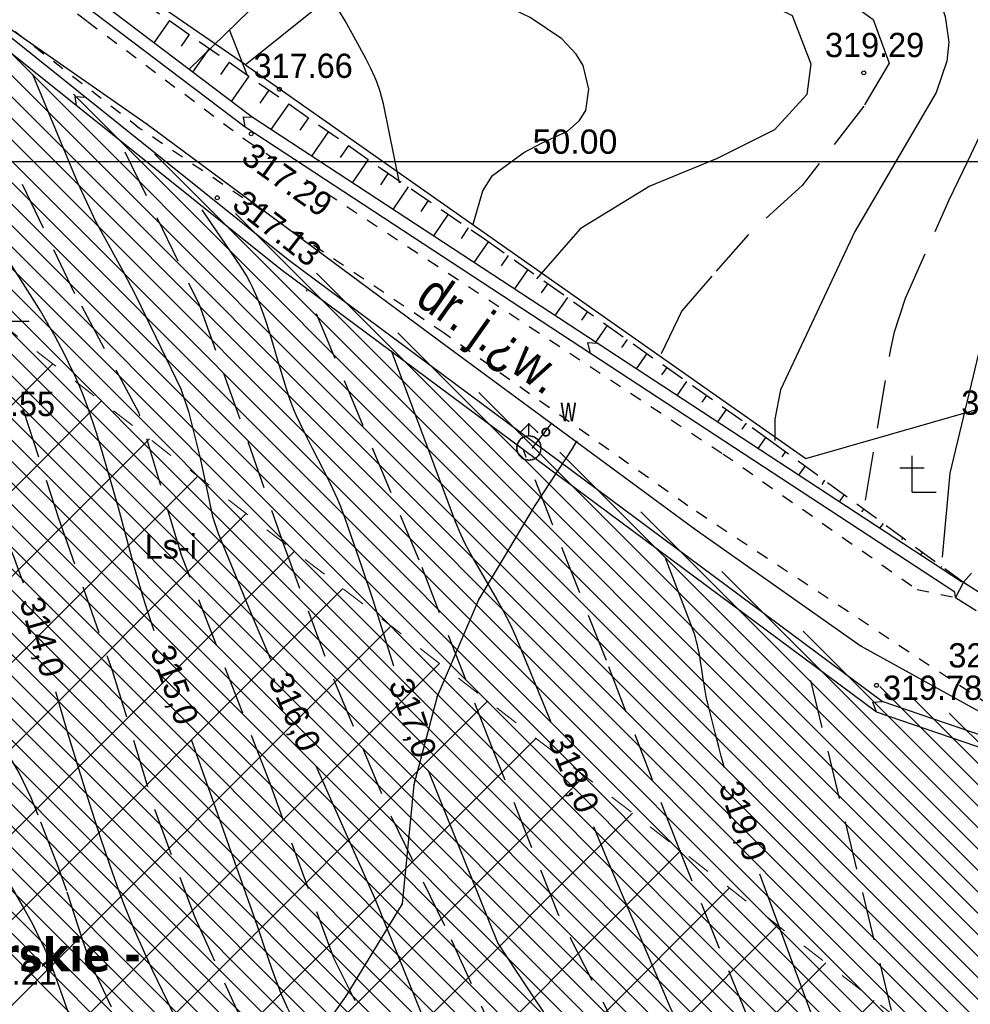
# Model space of a CAD drawing. Extents: x 4615668 to 9249187, y 5334101 to 10688993.
# Tile 30 of 120: x 4667536 to 4667576, y 5336841 to 5336882. Entities that reach past the tile are written whole.
import ezdxf
from ezdxf.enums import TextEntityAlignment as Align

# ---------------------------------------------------------------- set-up
doc = ezdxf.new("R2010")
doc.units = 0
doc.header["$MEASUREMENT"] = 0
for name, pattern in [('BUIB05', [1, 0.5, -0.5]), ('DROGA', [1, 0.5, -0.5]), ('PRZEPUST', [1.5, 1, -0.5]), ('SKARPA1', [1.5, 1, -0.5]), ('WARSTWICA', [3, 2, -1])]:
    doc.linetypes.add(name, pattern=pattern)
for name, color, linetype in [('10', 7, 'Continuous'), ('17', 7, 'Continuous'), ('18', 7, 'Continuous'), ('19', 7, 'Continuous'), ('25', 7, 'Continuous'), ('45', 7, 'Continuous'), ('48', 7, 'Continuous'), ('50', 7, 'Continuous'), ('51', 7, 'Continuous'), ('52', 7, 'Continuous'), ('60', 7, 'Continuous'), ('tpsa_stolarka', 4, 'Continuous')]:
    doc.layers.add(name, color=color, linetype=linetype)
doc.layers.add('hatch', color=253, linetype='Continuous', lineweight=0)
doc.layers.add('sciany - mur', color=1, linetype='Continuous', lineweight=30)
doc.styles.add('STYLE2', font='arial.ttf')
doc.styles.add('tomek14', font='ISOCP.shx', dxfattribs={"height": 14})
doc.styles.add('txt', font='TXT', dxfattribs={"height": 0.2})
doc.dimstyles.new('1-500', dxfattribs={"dimtxt": 1, "dimasz": 0.5, "dimexe": 0.18, "dimexo": 0.0625, "dimgap": 0.3, "dimtad": 1, "dimzin": 0, "dimdsep": 46, "dimtxsty": 'STYLE2', "dimblk": 'DOT', "dimcen": 0.09, "dimadec": 0, "dimazin": 0, "dimtfac": 1, "dimtmove": 0, "dimatfit": 0, "dimldrblk": 'DOT', "dimfxl": 0, "dimtolj": 1, "dimtzin": 0, "dimarcsym": 0})

# ---------------------------------------------------------------- blocks, each defined once
blk = doc.blocks.new('*M2220')
at = {"layer": '60', "color": 7, "linetype": 'Continuous'}
blk.add_line((297.5, 50), (302.5, 50), dxfattribs=at)
blk = doc.blocks.new('K')
at = {"layer": '48', "color": 7, "linetype": 'Continuous'}
for p, q in [((0, 0), (0, 1.5)), ((-0.5, 1), (0, 1)), ((0, 1), (0.5, 1)), ((0, 0), (1, 0))]:
    blk.add_line(p, q, dxfattribs=at)
blk = doc.blocks.new('WYS')
at = {"layer": '52', "color": 67, "linetype": 'Continuous'}
blk.add_circle((0, 0), 0.08, dxfattribs=at)
blk = doc.blocks.new('*M2272')
at = {"layer": '25', "color": 165, "linetype": 'Continuous'}
blk.add_lwpolyline([(-36.335, -113.189), (-35.875, -112.599), (-35.549, -112.182)], dxfattribs=at)
blk.add_lwpolyline([(-36.335, -113.189), (-35.875, -112.599), (-35.549, -112.182)], dxfattribs=at)
for p in [(-35.549, -112.182), (-35.875, -112.599), (-36.335, -113.189)]:
    blk.add_point(p, dxfattribs=at)
blk = doc.blocks.new('*M2273')
at = {"layer": '25', "color": 165, "linetype": 'Continuous'}
blk.add_line((-34.662, -113.159), (-34.51, -112.931), dxfattribs=at)
blk.add_line((-34.662, -113.159), (-34.51, -112.931), dxfattribs=at)
for p in [(-34.662, -113.159), (-34.51, -112.931)]:
    blk.add_point(p, dxfattribs=at)
blk = doc.blocks.new('*M2275')
at = {"layer": '25', "color": 165, "linetype": 'Continuous'}
blk.add_lwpolyline([(1.5, 0), (1.48, 0.23), (1.43, 0.46), (1.34, 0.68), (1.21, 0.88), (1.06, 1.06), (0.88, 1.21), (0.68, 1.34), (0.46, 1.43), (0.23, 1.48), (0, 1.5), (-0.24, 1.48), (-0.47, 1.43), (-0.68, 1.34), (-0.88, 1.21), (-1.06, 1.06), (-1.22, 0.88), (-1.34, 0.68), (-1.43, 0.46), (-1.48, 0.23), (-1.5, 0), (-1.48, -0.24), (-1.42, -0.47), (-1.33, -0.69), (-1.21, -0.89), (-1.06, -1.06), (-0.88, -1.22), (-0.68, -1.34), (-0.46, -1.43), (-0.23, -1.48), (0.01, -1.5), (0.24, -1.48), (0.47, -1.42), (0.69, -1.33), (0.89, -1.21), (1.07, -1.05), (1.22, -0.87), (1.34, -0.67), (1.43, -0.45), (1.48, -0.23), (1.5, 0)], dxfattribs=at)
blk.add_lwpolyline([(1.5, 0), (1.48, 0.23), (1.43, 0.46), (1.34, 0.68), (1.21, 0.88), (1.06, 1.06), (0.88, 1.21), (0.68, 1.34), (0.46, 1.43), (0.23, 1.48), (0, 1.5), (-0.24, 1.48), (-0.47, 1.43), (-0.68, 1.34), (-0.88, 1.21), (-1.06, 1.06), (-1.22, 0.88), (-1.34, 0.68), (-1.43, 0.46), (-1.48, 0.23), (-1.5, 0), (-1.48, -0.24), (-1.42, -0.47), (-1.33, -0.69), (-1.21, -0.89), (-1.06, -1.06), (-0.88, -1.22), (-0.68, -1.34), (-0.46, -1.43), (-0.23, -1.48), (0.01, -1.5), (0.24, -1.48), (0.47, -1.42), (0.69, -1.33), (0.89, -1.21), (1.07, -1.05), (1.22, -0.87), (1.34, -0.67), (1.43, -0.45), (1.48, -0.23), (1.5, 0)], dxfattribs=at)
for p in [(-1.48, 0.23), (-1.43, 0.46), (-1.34, 0.68), (-1.22, 0.88), (-1.06, 1.06), (-0.88, 1.21), (-0.68, 1.34), (-0.47, 1.43), (-0.24, 1.48), (0, 1.5), (0.23, 1.48), (0.46, 1.43), (0.68, 1.34), (0.88, 1.21), (1.06, 1.06), (1.21, 0.88), (1.34, 0.68), (1.43, 0.46), (1.48, 0.23), (1.5, 0), (-1.5, 0), (-1.48, -0.24), (-1.42, -0.47), (-1.33, -0.69), (-1.21, -0.89), (-1.06, -1.06), (-0.88, -1.22), (-0.68, -1.34), (-0.46, -1.43), (-0.23, -1.48), (0.01, -1.5), (0.24, -1.48), (0.47, -1.42), (0.69, -1.33), (0.89, -1.21), (1.07, -1.05), (1.22, -0.87), (1.34, -0.67), (1.43, -0.45), (1.48, -0.23)]:
    blk.add_point(p, dxfattribs=at)
blk = doc.blocks.new('801_1')
at = {"layer": '25', "color": 165, "linetype": 'Continuous'}
blk.add_blockref('*M2275', (0, 0), dxfattribs=at)
blk = doc.blocks.new('*M2256')
at = {"layer": '25', "color": 165, "linetype": 'Continuous'}
blk.add_lwpolyline([(5, 0), (4.94, 0.78), (4.75, 1.55), (4.45, 2.27), (4.04, 2.94), (3.53, 3.54), (2.93, 4.05), (2.26, 4.46), (1.54, 4.76), (0.77, 4.94), (-0.01, 5), (-0.79, 4.94), (-1.55, 4.75), (-2.28, 4.45), (-2.95, 4.04), (-3.54, 3.53), (-4.05, 2.93), (-4.46, 2.26), (-4.76, 1.53), (-4.94, 0.77), (-5, -0.02), (-4.94, -0.8), (-4.75, -1.56), (-4.45, -2.29), (-4.03, -2.95), (-3.52, -3.55), (-2.92, -4.06), (-2.25, -4.46), (-1.52, -4.76), (-0.76, -4.94), (0.02, -5), (0.81, -4.93), (1.57, -4.75), (2.29, -4.44), (2.96, -4.03), (3.56, -3.52), (4.06, -2.92), (4.47, -2.24), (4.76, -1.52), (4.94, -0.75), (5, 0)], dxfattribs=at)
blk.add_lwpolyline([(5, 0), (4.94, 0.78), (4.75, 1.55), (4.45, 2.27), (4.04, 2.94), (3.53, 3.54), (2.93, 4.05), (2.26, 4.46), (1.54, 4.76), (0.77, 4.94), (-0.01, 5), (-0.79, 4.94), (-1.55, 4.75), (-2.28, 4.45), (-2.95, 4.04), (-3.54, 3.53), (-4.05, 2.93), (-4.46, 2.26), (-4.76, 1.53), (-4.94, 0.77), (-5, -0.02), (-4.94, -0.8), (-4.75, -1.56), (-4.45, -2.29), (-4.03, -2.95), (-3.52, -3.55), (-2.92, -4.06), (-2.25, -4.46), (-1.52, -4.76), (-0.76, -4.94), (0.02, -5), (0.81, -4.93), (1.57, -4.75), (2.29, -4.44), (2.96, -4.03), (3.56, -3.52), (4.06, -2.92), (4.47, -2.24), (4.76, -1.52), (4.94, -0.75), (5, 0)], dxfattribs=at)
for p in [(-2.28, 4.45), (-1.55, 4.75), (-0.79, 4.94), (-0.01, 5), (0.77, 4.94), (1.54, 4.76), (2.26, 4.46), (-4.94, 0.77), (-4.76, 1.53), (-4.46, 2.26), (-4.05, 2.93), (-3.54, 3.53), (-2.95, 4.04), (2.93, 4.05), (3.53, 3.54), (4.04, 2.94), (4.45, 2.27), (4.75, 1.55), (4.94, 0.78), (5, 0), (-5, -0.02), (-4.94, -0.8), (-4.75, -1.56), (-4.45, -2.29), (-4.03, -2.95), (-3.52, -3.55), (-2.92, -4.06), (2.96, -4.03), (3.56, -3.52), (4.06, -2.92), (4.47, -2.24), (4.76, -1.52), (4.94, -0.75), (-2.25, -4.46), (-1.52, -4.76), (-0.76, -4.94), (0.02, -5), (0.81, -4.93), (1.57, -4.75), (2.29, -4.44)]:
    blk.add_point(p, dxfattribs=at)
blk = doc.blocks.new('*M2257')
at = {"layer": '25', "color": 165, "linetype": 'Continuous'}
blk.add_lwpolyline([(5, 0), (4.94, 0.78), (4.75, 1.55), (4.45, 2.27), (4.04, 2.94), (3.53, 3.54), (2.93, 4.05), (2.26, 4.46), (1.54, 4.76), (0.77, 4.94), (-0.01, 5), (-0.79, 4.94), (-1.55, 4.75), (-2.28, 4.45), (-2.95, 4.04), (-3.54, 3.53), (-4.05, 2.93), (-4.46, 2.26), (-4.76, 1.53), (-4.94, 0.77), (-5, -0.02), (-4.94, -0.8), (-4.75, -1.56), (-4.45, -2.29), (-4.03, -2.95), (-3.52, -3.55), (-2.92, -4.06), (-2.25, -4.46), (-1.52, -4.76), (-0.76, -4.94), (0.02, -5), (0.81, -4.93), (1.57, -4.75), (2.29, -4.44), (2.96, -4.03), (3.56, -3.52), (4.06, -2.92), (4.47, -2.24), (4.76, -1.52), (4.94, -0.75), (5, 0)], dxfattribs=at)
blk.add_lwpolyline([(5, 0), (4.94, 0.78), (4.75, 1.55), (4.45, 2.27), (4.04, 2.94), (3.53, 3.54), (2.93, 4.05), (2.26, 4.46), (1.54, 4.76), (0.77, 4.94), (-0.01, 5), (-0.79, 4.94), (-1.55, 4.75), (-2.28, 4.45), (-2.95, 4.04), (-3.54, 3.53), (-4.05, 2.93), (-4.46, 2.26), (-4.76, 1.53), (-4.94, 0.77), (-5, -0.02), (-4.94, -0.8), (-4.75, -1.56), (-4.45, -2.29), (-4.03, -2.95), (-3.52, -3.55), (-2.92, -4.06), (-2.25, -4.46), (-1.52, -4.76), (-0.76, -4.94), (0.02, -5), (0.81, -4.93), (1.57, -4.75), (2.29, -4.44), (2.96, -4.03), (3.56, -3.52), (4.06, -2.92), (4.47, -2.24), (4.76, -1.52), (4.94, -0.75), (5, 0)], dxfattribs=at)
for p in [(-2.28, 4.45), (-1.55, 4.75), (-0.79, 4.94), (-0.01, 5), (0.77, 4.94), (1.54, 4.76), (2.26, 4.46), (-4.94, 0.77), (-4.76, 1.53), (-4.46, 2.26), (-4.05, 2.93), (-3.54, 3.53), (-2.95, 4.04), (2.93, 4.05), (3.53, 3.54), (4.04, 2.94), (4.45, 2.27), (4.75, 1.55), (4.94, 0.78), (5, 0), (-5, -0.02), (-4.94, -0.8), (-4.75, -1.56), (-4.45, -2.29), (-4.03, -2.95), (-3.52, -3.55), (-2.92, -4.06), (2.96, -4.03), (3.56, -3.52), (4.06, -2.92), (4.47, -2.24), (4.76, -1.52), (4.94, -0.75), (-2.25, -4.46), (-1.52, -4.76), (-0.76, -4.94), (0.02, -5), (0.81, -4.93), (1.57, -4.75), (2.29, -4.44)]:
    blk.add_point(p, dxfattribs=at)
blk = doc.blocks.new('*M2258')
at = {"layer": '25', "color": 165, "linetype": 'Continuous'}
blk.add_line((0, 5), (0, 10), dxfattribs=at)
blk.add_line((0, 5), (0, 10), dxfattribs=at)
for p in [(0, 10), (0, 5)]:
    blk.add_point(p, dxfattribs=at)
blk = doc.blocks.new('*M2259')
at = {"layer": '25', "color": 165, "linetype": 'Continuous'}
blk.add_line((-3.5, 6.5), (0, 10), dxfattribs=at)
blk.add_line((-3.5, 6.5), (0, 10), dxfattribs=at)
for p in [(0, 10), (-3.5, 6.5)]:
    blk.add_point(p, dxfattribs=at)
blk = doc.blocks.new('*M2260')
at = {"layer": '25', "color": 165, "linetype": 'Continuous'}
blk.add_line((0, 10), (3.5, 6.5), dxfattribs=at)
blk.add_line((0, 10), (3.5, 6.5), dxfattribs=at)
for p in [(0, 10), (3.5, 6.5)]:
    blk.add_point(p, dxfattribs=at)
blk = doc.blocks.new('HYP')
at = {"layer": '25', "color": 165, "linetype": 'Continuous'}
for name in ['*M2259', '*M2258', '*M2260', '*M2256', '*M2257']:
    blk.add_blockref(name, (0, 0), dxfattribs=at)
blk = doc.blocks.new('_Dot')
at = {"color": 0, "linetype": 'ByBlock', "lineweight": -2}
blk.add_line((-0.5, 0), (-1, 0), dxfattribs=at)
at = {"color": 0, "linetype": 'ByBlock', "const_width": 0.5}
blk.add_lwpolyline([(-0.25, 0, 1), (0.25, 0, 1)], format="xyb", close=True, dxfattribs=at)
blk = doc.blocks.new('*D2310')
at = {"layer": 'Defpoints', "color": 0}
for p in [(4667584.354, 5336875.767), (4667534.354, 5336869.183), (4667584.354, 5336869.183)]:
    blk.add_point(p, dxfattribs=at)
at = {"layer": 'sciany - mur', "color": 0, "lineweight": -2, "ltscale": 40}
for p, q in [((4667534.354, 5336869.245), (4667534.354, 5336875.947)), ((4667534.854, 5336875.767), (4667583.854, 5336875.767)), ((4667584.354, 5336869.245), (4667584.354, 5336875.947))]:
    blk.add_line(p, q, dxfattribs=at)
at = {"layer": 'sciany - mur', "color": 0, "linetype": 'ByBlock', "lineweight": -2, "xscale": 0.5, "yscale": 0.5, "zscale": 0.5, "rotation": 180}
blk.add_blockref('_Dot', (4667534.354, 5336875.767), dxfattribs=at)
at = {"layer": 'sciany - mur', "color": 0, "linetype": 'ByBlock', "lineweight": -2, "xscale": 0.5, "yscale": 0.5, "zscale": 0.5}
blk.add_blockref('_Dot', (4667584.354, 5336875.767), dxfattribs=at)
at = {"layer": 'sciany - mur', "color": 0, "lineweight": 0, "ltscale": 40, "insert": (4667559.354, 5336876.577), "char_height": 1, "attachment_point": 5, "style": 'STYLE2'}
blk.add_mtext('\\A1;50.00 ', dxfattribs=at)

msp = doc.modelspace()

# ---------------------------------------------------------------- hatches: boundary and pattern name
at = {"layer": 'hatch', "lineweight": 0, "ltscale": 20}
h = msp.add_hatch(dxfattribs=at)
h.set_pattern_fill('ANSI31', color=3, scale=5, angle=90)
h.set_pattern_definition([(135, (0, 0), (-0.44194173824, -0.44194173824), [])])
h.paths.add_polyline_path([(4667478.241, 5336862.506), (4667500.187, 5336849.085), (4667509.213, 5336861.47), (4667568.688, 5336819.183), (4667564.714, 5336804.134), (4667554.796, 5336790.991), (4667576.988, 5336780.491), (4667554.55, 5336767.038), (4667549.827, 5336774.88), (4667551.588, 5336779.599), (4667549.28, 5336791.134), (4667527.772, 5336764.72), (4667506.281, 5336760.826), (4667504.47, 5336758.514), (4667530.99, 5336759.647), (4667552.216, 5336758.206), (4667562.355, 5336763.449), (4667592.666, 5336770.447), (4667606.189, 5336771.369), (4667630.656, 5336776.416), (4667647.302, 5336782.178), (4667616.224, 5336840.573), (4667599.415, 5336843.615), (4667571.788, 5336854.179), (4667524.216, 5336889.17), (4667516.371, 5336894.261), (4667502.473, 5336899.028)])
at = {"layer": 'hatch', "lineweight": 0}
h = msp.add_hatch(dxfattribs=at)
h.set_pattern_fill('ANSI31', color=160, scale=20)
h.set_pattern_definition([(45, (0, 0), (-1.767766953, 1.767766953), [])])
h.paths.add_polyline_path([(4667474.732, 5336856.646), (4667499.212, 5336897.332), (4667613.908, 5336808.5), (4667647.336, 5336782.081), (4667630.656, 5336776.416), (4667605.665, 5336771.261), (4667592.294, 5336770.058), (4667562.355, 5336763.404), (4667552.216, 5336758.206), (4667530.784, 5336759.661), (4667490.062, 5336757.531), (4667479.482, 5336755.228), (4667453.16, 5336765.741), (4667492.626, 5336792.677), (4667492.398, 5336848.025)])

# ---------------------------------------------------------------- linework, layer by layer
at = {"color": 97, "linetype": 'Continuous'}
for points in [[(4667545.768, 5336879.745), (4667568.876, 5336863.519), (4667579.127, 5336866.471), (4667585.06, 5336901.228), (4667583.64, 5336904.339)], [(4667569.812, 5336898.967), (4667545.768, 5336879.745), (4667539.513, 5336884.069)]]:
    msp.add_lwpolyline(points, dxfattribs=at)
at = {"color": 94, "linetype": 'BUIB05', "lineweight": 0, "ltscale": 2}
msp.add_lwpolyline([(4667474.732, 5336856.646), (4667499.212, 5336897.332), (4667613.908, 5336808.5), (4667647.336, 5336782.081), (4667630.656, 5336776.416), (4667605.665, 5336771.261), (4667592.294, 5336770.058), (4667562.355, 5336763.404), (4667552.216, 5336758.206), (4667530.784, 5336759.661), (4667490.062, 5336757.531), (4667479.482, 5336755.228), (4667453.16, 5336765.741), (4667492.626, 5336792.677), (4667492.398, 5336848.025)], close=True, dxfattribs=at)
at = {"layer": '17', "color": 97, "linetype": 'DROGA'}
for points in [[(4667575.373, 5336858.429), (4667579.332, 5336862.96), (4667581.078, 5336875.767), (4667582.054, 5336882.343), (4667585.217, 5336899.992), (4667585.785, 5336904.633), (4667578.491, 5336905.589), (4667575.772, 5336905.793), (4667570.009, 5336905.589), (4667564.381, 5336900.386), (4667553.717, 5336890.752), (4667538.937, 5336884.145), (4667538.429, 5336883.349)], [(4667483.776, 5336895.348), (4667500.57, 5336902.939), (4667506.093, 5336903.148), (4667510.084, 5336902.16), (4667517.713, 5336897.166), (4667529.254, 5336889.071), (4667539.258, 5336881.532), (4667545.769, 5336876.656), (4667565.453, 5336863.723), (4667573.458, 5336858.131), (4667575.05, 5336857.794)], [(4667631.677, 5336866.546), (4667624.889, 5336851.529), (4667618.461, 5336844.769), (4667616.077, 5336842.95), (4667612.085, 5336842.742), (4667599.507, 5336844.356), (4667585.118, 5336849.499), (4667578.136, 5336852.242), (4667564.014, 5336861.569), (4667553.963, 5336868.686), (4667541.403, 5336877.131), (4667527.736, 5336887.722), (4667516.658, 5336895.453), (4667510.811, 5336898.46), (4667506.924, 5336899.968), (4667502.621, 5336900.644), (4667498.838, 5336898.824), (4667495.428, 5336893.806)]]:
    msp.add_lwpolyline(points, dxfattribs=at)
at = {"layer": '19', "color": 7, "linetype": 'Continuous'}
msp.add_line((4667575.373, 5336858.429), (4667575.05, 5336857.794), dxfattribs=at)
at = {"layer": '19', "color": 172, "linetype": 'PRZEPUST'}
for p, q in [((4667575.373, 5336858.429), (4667580.143, 5336855.377)), ((4667575.05, 5336857.794), (4667579.895, 5336854.704))]:
    msp.add_line(p, q, dxfattribs=at)
at = {"layer": '25', "color": 165, "linetype": 'Continuous'}
for points in [[(4667479.192, 5336905.688), (4667480.844, 5336905.353), (4667490.024, 5336903.953), (4667496.134, 5336902.483), (4667501.664, 5336900.663), (4667505.654, 5336898.883), (4667510.204, 5336897.623), (4667515.274, 5336894.973), (4667531.314, 5336884.563), (4667541.714, 5336877.303), (4667554.344, 5336867.953), (4667564.274, 5336860.643), (4667571.154, 5336855.793), (4667578.364, 5336851.803), (4667584.754, 5336848.883), (4667592.104, 5336846.363)], [(4667479.553, 5336905.615), (4667480.844, 5336905.353), (4667490.024, 5336903.953), (4667496.134, 5336902.483), (4667501.664, 5336900.663), (4667505.654, 5336898.883), (4667510.204, 5336897.623), (4667515.274, 5336894.973), (4667531.314, 5336884.563), (4667541.714, 5336877.303), (4667554.344, 5336867.953), (4667564.274, 5336860.643), (4667571.154, 5336855.793), (4667578.364, 5336851.803), (4667584.754, 5336848.883), (4667592.104, 5336846.363)], [(4667559.284, 5336863.993), (4667557.694, 5336861.583), (4667555.384, 5336857.733), (4667553.674, 5336853.713), (4667552.714, 5336850.083), (4667552.224, 5336845.173), (4667549.904, 5336841.363), (4667547.634, 5336838.183)], [(4667559.284, 5336863.993), (4667557.694, 5336861.583), (4667555.384, 5336857.733), (4667553.674, 5336853.713), (4667552.714, 5336850.083), (4667552.224, 5336845.173), (4667549.904, 5336841.363), (4667547.634, 5336838.183)]]:
    msp.add_lwpolyline(points, dxfattribs=at)
for p in [(4667541.714, 5336877.303), (4667554.344, 5336867.953), (4667559.284, 5336863.993), (4667557.694, 5336861.583), (4667564.274, 5336860.643), (4667555.384, 5336857.733), (4667571.154, 5336855.793), (4667553.674, 5336853.713), (4667552.714, 5336850.083), (4667552.224, 5336845.173), (4667549.904, 5336841.363)]:
    msp.add_point(p, dxfattribs=at)
at = {"layer": '45', "color": 219, "linetype": 'Continuous'}
for points in [[(4667575.373, 5336858.429), (4667575.292, 5336858.437), (4667560.27, 5336868.276), (4667546.044, 5336877.588), (4667529.941, 5336889.772), (4667519.101, 5336897.53), (4667503.927, 5336910.126), (4667502.478, 5336905.424), (4667486.922, 5336898.022)], [(4667575.05, 5336857.794), (4667575.018, 5336858.019), (4667559.996, 5336867.858), (4667545.756, 5336877.178), (4667529.645, 5336889.37), (4667518.795, 5336897.134), (4667504.185, 5336909.262), (4667502.892, 5336905.066), (4667486.972, 5336897.492)], [(4667588.944, 5336900.687), (4667582.993, 5336900.841), (4667580.804, 5336903.192), (4667577.104, 5336900.285), (4667570.764, 5336905.723), (4667545.902, 5336881.967), (4667543.437, 5336879.56)], [(4667677.705, 5336843.335), (4667675.35, 5336849.01), (4667674.446, 5336850.261), (4667664.741, 5336859.166), (4667654.365, 5336868.725), (4667651.57, 5336871.389), (4667650.183, 5336872.168), (4667642.517, 5336876.685), (4667641.625, 5336876.622), (4667636.73, 5336874.819), (4667635.865, 5336874.131), (4667634.02, 5336870.408), (4667631.677, 5336866.546), (4667625.47, 5336850.963), (4667616.646, 5336841.669), (4667599.533, 5336844.103), (4667572.026, 5336853.517), (4667547.529, 5336871.717), (4667530.192, 5336885.604), (4667516.704, 5336895.13), (4667502.347, 5336899.702), (4667498.881, 5336897.914), (4667486.091, 5336879.59), (4667482.041, 5336873.766)], [(4667677.243, 5336843.143), (4667674.91, 5336848.764), (4667674.07, 5336849.927), (4667664.403, 5336858.798), (4667654.023, 5336868.361), (4667651.27, 5336870.983), (4667649.933, 5336871.734), (4667642.397, 5336876.175), (4667641.731, 5336876.128), (4667636.978, 5336874.377), (4667636.263, 5336873.809), (4667634.458, 5336870.166), (4667632.127, 5336866.322), (4667625.898, 5336850.689), (4667616.83, 5336841.137), (4667599.415, 5336843.615), (4667571.79, 5336853.069), (4667547.223, 5336871.321), (4667529.892, 5336885.204), (4667516.478, 5336894.678), (4667502.393, 5336899.162), (4667499.221, 5336897.526), (4667486.501, 5336879.304), (4667482.399, 5336873.406)], [(4667538.802, 5336878.067), (4667538.741, 5336878.45), (4667539.164, 5336878.418)], [(4667545.756, 5336877.178), (4667545.681, 5336877.605), (4667546.044, 5336877.588)], [(4667559.996, 5336867.858), (4667559.886, 5336868.31), (4667560.27, 5336868.276)], [(4667571.79, 5336853.069), (4667571.637, 5336853.48), (4667572.026, 5336853.517)]]:
    msp.add_lwpolyline(points, dxfattribs=at)
at = {"layer": '50', "color": 245, "linetype": 'WARSTWICA'}
for points in [[(4667571.329, 5336861.813), (4667572.373, 5336868.031), (4667572.525, 5336868.747), (4667572.979, 5336870.137), (4667574.788, 5336874.184), (4667575.558, 5336875.773), (4667576.551, 5336877.9), (4667576.811, 5336879.028), (4667577.007, 5336883.414), (4667577.268, 5336888.651), (4667577.537, 5336890.58), (4667578.128, 5336893.123), (4667578.377, 5336894.403), (4667578.671, 5336897.108), (4667578.703, 5336898.462), (4667578.533, 5336900.312), (4667578.315, 5336901.22), (4667577.789, 5336902.503), (4667576.158, 5336905.514)], [(4667566.303, 5336901.783), (4667566.825, 5336899.819), (4667566.499, 5336897.136), (4667565.52, 5336894.714), (4667563.823, 5336892.946), (4667562.126, 5336891.899), (4667559.973, 5336891.506), (4667557.884, 5336891.113), (4667555.927, 5336890.852), (4667555.616, 5336889.88), (4667556.644, 5336888.953), (4667559.646, 5336887.775), (4667562.975, 5336886.793), (4667565.846, 5336885.419), (4667568.081, 5336884.185), (4667571.655, 5336881.622), (4667572.308, 5336879.818), (4667571.264, 5336878.05), (4667568.719, 5336874.777), (4667566.5, 5336872.748), (4667564.999, 5336871.046), (4667563.759, 5336869.606), (4667562.91, 5336867.839)], [(4667555.159, 5336873.188), (4667555.55, 5336874.563), (4667555.949, 5336875.195), (4667557.247, 5336876.134), (4667557.999, 5336876.532), (4667559.052, 5336877.015), (4667559.531, 5336877.443), (4667559.795, 5336877.872), (4667559.923, 5336878.752), (4667559.69, 5336879.719), (4667559.401, 5336880.192), (4667558.815, 5336880.825), (4667557.508, 5336881.698), (4667554.245, 5336883.269), (4667551.968, 5336884.448), (4667550.982, 5336885.233), (4667548.371, 5336887.982)], [(4667545.837, 5336879.334), (4667544.727, 5336882.148), (4667544.686, 5336882.245), (4667544.588, 5336882.432), (4667544.473, 5336882.611), (4667544.208, 5336882.95), (4667543.63, 5336883.601), (4667543.452, 5336883.825), (4667543.371, 5336883.94), (4667543.227, 5336884.181), (4667543.168, 5336884.307), (4667543.096, 5336884.505), (4667542.769, 5336885.618)], [(4667576.362, 5336796.509), (4667577.002, 5336800.444), (4667577.301, 5336803.652), (4667576.107, 5336806.475), (4667573.761, 5336809.341), (4667571.802, 5336811.932), (4667570.31, 5336814.242), (4667569.371, 5336817.193), (4667568.86, 5336819.032), (4667562.383, 5336824.708), (4667559.102, 5336828.849), (4667554.93, 5336834.396), (4667551.646, 5336838.502), (4667549.391, 5336842.969), (4667546.747, 5336850.241), (4667543.129, 5336859.539), (4667541.381, 5336865.398), (4667538.737, 5336870.317), (4667535.886, 5336876.245), (4667535.448, 5336877.148)], [(4667540.791, 5336876.159), (4667543.861, 5336869.872), (4667545.865, 5336864.226), (4667547.302, 5336860.063), (4667549.434, 5336854.332), (4667551.779, 5336848.772), (4667554.25, 5336843.707), (4667556.211, 5336839.387), (4667558.898, 5336835.409), (4667562.473, 5336831.408), (4667566.823, 5336825.719), (4667570.618, 5336821.656), (4667572.748, 5336817.431), (4667574.786, 5336813.477), (4667577.387, 5336809.114), (4667580.202, 5336805.564), (4667581.779, 5336802.699), (4667581.822, 5336797.071), (4667581.279, 5336792.274)], [(4667533.284, 5336870.23), (4667534.958, 5336868.08), (4667536.613, 5336865.489), (4667538.055, 5336861.066), (4667540.275, 5336854.79), (4667542.011, 5336849.081), (4667543.659, 5336844.648), (4667546.001, 5336839.506), (4667548.342, 5336835.214), (4667550.28, 5336832.217), (4667551.686, 5336830.017)], [(4667589.664, 5336788.59), (4667588.137, 5336795.255), (4667586.591, 5336801.531), (4667584.622, 5336804.916), (4667581.318, 5336808.936), (4667577.948, 5336812.713), (4667575.699, 5336816.874), (4667573.941, 5336820.682), (4667572.746, 5336823.643), (4667570.988, 5336825.9), (4667568.106, 5336829.708), (4667564.524, 5336834.895), (4667561.431, 5336839.338), (4667558.689, 5336844.697), (4667555.952, 5336851.579), (4667552.929, 5336859.336), (4667548.289, 5336870.477)], [(4667600.633, 5336770.961), (4667599.982, 5336776.725), (4667598.627, 5336783.685), (4667596.404, 5336789.885), (4667593.205, 5336796.193), (4667590.881, 5336800.894), (4667589.146, 5336803.776), (4667585.676, 5336807.583), (4667581.284, 5336812.477), (4667578.851, 5336816.098), (4667575.924, 5336821.373), (4667574.514, 5336825.995), (4667570.78, 5336831.741), (4667567.581, 5336837.777), (4667563.632, 5336847.479), (4667560.65, 5336855.201), (4667557.239, 5336863.836)], [(4667544.552, 5336831.857), (4667542.574, 5336836.189), (4667542.254, 5336836.874), (4667541.589, 5336838.232), (4667540.233, 5336840.936), (4667539.797, 5336841.846), (4667539.586, 5336842.304), (4667539.384, 5336842.777), (4667539.26, 5336843.096), (4667539.03, 5336843.743), (4667538.4, 5336845.706), (4667538.174, 5336846.355), (4667538.052, 5336846.677), (4667537.223, 5336848.827), (4667536.926, 5336849.535), (4667536.769, 5336849.884), (4667536.432, 5336850.57), (4667536.249, 5336850.905), (4667535.955, 5336851.398), (4667532.725, 5336856.459), (4667531.279, 5336858.717)], [(4667569.059, 5336854.376), (4667572.513, 5336840.311), (4667574.097, 5336834.893), (4667576.428, 5336827.932), (4667578.001, 5336823.364), (4667580.603, 5336818.253), (4667582.927, 5336814.472), (4667587.589, 5336809.143), (4667592.686, 5336803.379), (4667594.948, 5336801.221), (4667598.472, 5336798.991), (4667600.315, 5336798.447)]]:
    msp.add_lwpolyline(points, dxfattribs=at)
at = {"layer": '50', "color": 216, "linetype": 'Continuous'}
for points in [[(4667574.504, 5336859.463), (4667574.828, 5336862.928), (4667576.016, 5336867.909), (4667578.013, 5336875.056), (4667579.686, 5336880.416), (4667581.036, 5336884.206), (4667581.407, 5336886.711), (4667581.839, 5336891.205), (4667581.785, 5336896.24), (4667581.137, 5336902.737), (4667580.651, 5336905.282)], [(4667550.469, 5336889.307), (4667554.786, 5336886.575), (4667557.459, 5336885.647), (4667561.108, 5336884.719), (4667565.682, 5336883.07), (4667568.303, 5336881.781), (4667569.075, 5336879.795), (4667568.92, 5336878.533), (4667567.585, 5336877.068), (4667565.221, 5336875.883), (4667562.446, 5336874.748), (4667559.567, 5336872.996), (4667557.769, 5336870.934)], [(4667536.992, 5336879.367), (4667538.84, 5336874.896), (4667539.587, 5336873.312), (4667540.705, 5336871.257), (4667541.25, 5336870.223), (4667543.098, 5336866.396), (4667543.416, 5336865.457), (4667543.901, 5336863.536), (4667544.123, 5336862.509), (4667544.414, 5336861.14), (4667544.624, 5336860.474), (4667546.109, 5336856.866), (4667546.793, 5336855.252)], [(4667551.89, 5336854.973), (4667551.026, 5336857.684), (4667550.579, 5336859.035), (4667549.884, 5336861.054), (4667549.699, 5336861.54), (4667549.564, 5336861.859), (4667549.272, 5336862.488), (4667548.96, 5336863.109), (4667548.533, 5336863.932), (4667548.322, 5336864.345), (4667548.018, 5336864.968), (4667547.875, 5336865.284), (4667547.78, 5336865.509), (4667547.603, 5336865.966), (4667547.443, 5336866.432), (4667547.154, 5336867.379), (4667546.786, 5336868.649), (4667546.586, 5336869.275), (4667546.363, 5336869.89), (4667546.24, 5336870.191), (4667546.06, 5336870.584), (4667545.963, 5336870.777), (4667545.807, 5336871.061), (4667545.547, 5336871.475), (4667543.981, 5336873.771)], [(4667551.768, 5336867.981), (4667554.419, 5336860.931), (4667554.648, 5336860.381), (4667554.818, 5336860.023), (4667555.192, 5336859.321), (4667555.592, 5336858.631), (4667556.132, 5336857.714), (4667556.391, 5336857.25), (4667556.635, 5336856.78), (4667556.75, 5336856.541), (4667556.91, 5336856.178), (4667558.342, 5336852.706)], [(4667536.615, 5336858.387), (4667536.386, 5336859.025), (4667536.224, 5336859.448), (4667535.88, 5336860.284), (4667535.699, 5336860.699), (4667535.32, 5336861.521), (4667534.921, 5336862.335), (4667534.646, 5336862.875), (4667534.079, 5336863.946), (4667533.581, 5336864.84), (4667533.322, 5336865.28), (4667532.917, 5336865.929), (4667532.491, 5336866.564), (4667532.268, 5336866.876)], [(4667565.513, 5336850.774), (4667565.435, 5336851.062), (4667565.383, 5336851.254), (4667565.282, 5336851.639), (4667565.134, 5336852.218), (4667564.842, 5336853.377), (4667564.814, 5336853.492), (4667564.797, 5336853.569), (4667564.764, 5336853.724), (4667564.748, 5336853.802), (4667564.72, 5336853.958), (4667564.693, 5336854.115), (4667564.676, 5336854.22), (4667564.644, 5336854.43), (4667564.613, 5336854.64), (4667564.572, 5336854.92), (4667564.55, 5336855.06), (4667564.517, 5336855.269), (4667564.499, 5336855.373), (4667564.46, 5336855.581), (4667564.438, 5336855.684), (4667564.404, 5336855.839), (4667564.37, 5336855.975), (4667564.353, 5336856.043), (4667564.324, 5336856.144), (4667564.294, 5336856.245), (4667564.278, 5336856.295), (4667564.244, 5336856.395), (4667564.227, 5336856.444), (4667564.199, 5336856.519), (4667563.075, 5336859.459)], [(4667548.307, 5336830.802), (4667544.373, 5336837.534), (4667544.152, 5336837.923), (4667543.731, 5336838.712), (4667543.332, 5336839.514), (4667542.56, 5336841.132), (4667541.924, 5336842.467), (4667541.613, 5336843.137), (4667541.165, 5336844.15), (4667540.748, 5336845.177), (4667540.554, 5336845.697), (4667540.298, 5336846.419), (4667539.805, 5336847.869), (4667539.332, 5336849.326), (4667539.027, 5336850.299), (4667538.434, 5336852.253), (4667537.944, 5336853.907)], [(4667530.789, 5336853.537), (4667531.812, 5336852.342), (4667532.313, 5336851.737), (4667533.049, 5336850.813), (4667533.353, 5336850.407), (4667533.548, 5336850.131), (4667533.924, 5336849.571), (4667534.457, 5336848.711), (4667535.474, 5336846.956), (4667536.617, 5336845.003), (4667536.979, 5336844.345), (4667537.152, 5336844.012), (4667537.476, 5336843.336), (4667537.625, 5336842.992), (4667537.827, 5336842.468), (4667540.563, 5336834.821)], [(4667548.666, 5336850.86), (4667551.126, 5336845.32), (4667553.254, 5336840.058), (4667556.227, 5336835.466), (4667559.62, 5336831.376), (4667563.809, 5336826.98), (4667567.785, 5336822.266), (4667571.342, 5336817.508), (4667573.071, 5336813.195), (4667576.124, 5336808.119), (4667578.574, 5336804.735), (4667579.653, 5336802.734), (4667579.609, 5336799.842), (4667578.966, 5336796.74), (4667578.324, 5336794.767)], [(4667583.409, 5336790.538), (4667584.42, 5336796.901), (4667584.581, 5336800.607), (4667583.938, 5336802.742), (4667581.448, 5336806.327), (4667578.161, 5336810.3), (4667576.153, 5336813.563), (4667574.385, 5336816.705), (4667573.14, 5336819.485), (4667571.937, 5336822.744), (4667569.052, 5336825.873), (4667566.491, 5336829.361), (4667563.116, 5336833.671), (4667560.385, 5336837.257), (4667557.344, 5336841.789), (4667556.174, 5336843.568), (4667553.32, 5336850.654)], [(4667560.116, 5336848.354), (4667560.672, 5336847.022), (4667563.283, 5336840.899), (4667566.296, 5336834.574), (4667569.372, 5336830.45), (4667570.859, 5336827.872), (4667573.643, 5336824.668), (4667574.193, 5336823.521), (4667575.559, 5336819.815), (4667576.322, 5336818.284), (4667578.972, 5336813.552), (4667582.025, 5336809.725), (4667585.72, 5336805.818), (4667587.836, 5336802.896), (4667590.246, 5336798.062), (4667591.772, 5336794.315), (4667592.853, 5336789.75), (4667593.376, 5336787.534)], [(4667606.144, 5336770.995), (4667606.426, 5336773.372), (4667606.104, 5336777.118), (4667604.979, 5336780.931), (4667602.77, 5336786.168), (4667600.641, 5336791.082), (4667598.396, 5336794.569), (4667594.821, 5336798.557), (4667591.085, 5336802.505), (4667588.721, 5336805.706), (4667585.507, 5336809.573), (4667582.454, 5336813.319), (4667579.441, 5336817.589), (4667577.44, 5336821.233), (4667576.516, 5336824.133), (4667574.588, 5336827.718), (4667571.702, 5336833.948), (4667569.131, 5336840.555), (4667566.972, 5336846.389)]]:
    msp.add_lwpolyline(points, dxfattribs=at)
at = {"layer": '50', "color": 7, "linetype": 'Continuous'}
for points in [[(4667552.122, 5336874.887), (4667551.454, 5336878.135), (4667551.38, 5336878.443), (4667551.32, 5336878.645), (4667551.178, 5336879.043), (4667551.097, 5336879.239), (4667550.921, 5336879.626), (4667550.729, 5336880.008), (4667550.323, 5336880.764), (4667549.88, 5336881.561), (4667549.65, 5336881.951), (4667549.286, 5336882.523), (4667548.891, 5336883.074), (4667548.678, 5336883.341), (4667547.963, 5336884.182), (4667547.597, 5336884.593), (4667547.034, 5336885.197), (4667545.595, 5336886.692)], [(4667573.177, 5336884.076), (4667573.26, 5336884.012), (4667573.751, 5336883.517), (4667574.441, 5336882.265), (4667574.619, 5336881.745), (4667574.767, 5336880.679), (4667574.69, 5336879.895), (4667574.253, 5336878.612), (4667570.895, 5336872.88), (4667568.905, 5336868.639), (4667567.824, 5336866.35), (4667567.599, 5336865.146), (4667567.599, 5336864.273)], [(4667542.001, 5336856.424), (4667541.739, 5336857.204), (4667541.544, 5336857.81), (4667541.186, 5336859.033), (4667540.526, 5336861.497), (4667540.181, 5336862.726), (4667539.805, 5336863.991), (4667539.607, 5336864.621), (4667539.289, 5336865.558), (4667539.056, 5336866.177), (4667538.931, 5336866.483), (4667538.732, 5336866.94), (4667538.474, 5336867.488), (4667538.294, 5336867.849), (4667537.916, 5336868.56), (4667537.719, 5336868.911), (4667537.313, 5336869.605), (4667536.894, 5336870.29), (4667536.026, 5336871.644), (4667534.389, 5336874.146)], [(4667557.011, 5336827.596), (4667554.854, 5336831.328), (4667554.301, 5336832.249), (4667554.006, 5336832.699), (4667553.696, 5336833.138), (4667553.533, 5336833.353), (4667553.307, 5336833.636), (4667552.838, 5336834.188), (4667551.87, 5336835.266), (4667551.393, 5336835.812), (4667550.58, 5336836.739), (4667549.492, 5336837.972), (4667548.969, 5336838.605), (4667548.472, 5336839.262), (4667548.237, 5336839.601), (4667547.904, 5336840.128), (4667547.662, 5336840.564), (4667547.514, 5336840.86), (4667547.245, 5336841.462), (4667547.123, 5336841.768), (4667546.894, 5336842.386), (4667546.471, 5336843.634), (4667546.257, 5336844.258), (4667543.548, 5336851.933)]]:
    msp.add_lwpolyline(points, dxfattribs=at)
at = {"layer": '51', "color": 3, "linetype": 'Continuous'}
for p, q in [((4667542.628, 5336881.571), (4667541.99, 5336880.656)), ((4667543.448, 5336880.999), (4667543.118, 5336880.525)), ((4667544.268, 5336880.427), (4667543.586, 5336879.448)), ((4667545.089, 5336879.855), (4667544.736, 5336879.349)), ((4667545.909, 5336879.283), (4667545.182, 5336878.24)), ((4667546.729, 5336878.711), (4667546.355, 5336878.174)), ((4667547.549, 5336878.139), (4667546.814, 5336877.084)), ((4667548.37, 5336877.567), (4667548.01, 5336877.051)), ((4667549.19, 5336876.995), (4667548.488, 5336875.988)), ((4667550.01, 5336876.422), (4667549.668, 5336875.931)), ((4667550.83, 5336875.85), (4667550.162, 5336874.892)), ((4667551.653, 5336875.281), (4667551.331, 5336874.81)), ((4667552.479, 5336874.718), (4667551.846, 5336873.79)), ((4667553.304, 5336874.154), (4667552.994, 5336873.698)), ((4667554.13, 5336873.59), (4667553.519, 5336872.695)), ((4667554.956, 5336873.027), (4667554.656, 5336872.587)), ((4667555.781, 5336872.46), (4667555.18, 5336871.608)), ((4667556.598, 5336871.885), (4667556.308, 5336871.472)), ((4667557.416, 5336871.309), (4667556.855, 5336870.512)), ((4667558.234, 5336870.733), (4667557.963, 5336870.348)), ((4667559.051, 5336870.157), (4667558.529, 5336869.416)), ((4667559.869, 5336869.581), (4667559.617, 5336869.225)), ((4667560.686, 5336869.006), (4667560.203, 5336868.32)), ((4667561.504, 5336868.43), (4667561.272, 5336868.101)), ((4667562.322, 5336867.854), (4667561.877, 5336867.223)), ((4667563.139, 5336867.278), (4667562.927, 5336866.977)), ((4667563.957, 5336866.703), (4667563.551, 5336866.127)), ((4667564.774, 5336866.127), (4667564.581, 5336865.853)), ((4667565.592, 5336865.551), (4667565.225, 5336865.03)), ((4667566.41, 5336864.975), (4667566.236, 5336864.729)), ((4667567.227, 5336864.399), (4667566.899, 5336863.934)), ((4667568.035, 5336863.81), (4667567.882, 5336863.601)), ((4667568.842, 5336863.219), (4667568.566, 5336862.843)), ((4667569.648, 5336862.628), (4667569.526, 5336862.461)), ((4667570.454, 5336862.036), (4667570.241, 5336861.745)), ((4667571.261, 5336861.445), (4667571.17, 5336861.321)), ((4667572.067, 5336860.853), (4667571.916, 5336860.648)), ((4667572.874, 5336860.262), (4667572.814, 5336860.181)), ((4667573.68, 5336859.671), (4667573.592, 5336859.551)), ((4667574.486, 5336859.079), (4667574.458, 5336859.041)), ((4667575.293, 5336858.488), (4667575.267, 5336858.453))]:
    msp.add_line(p, q, dxfattribs=at)
at = {"layer": '51', "color": 3, "linetype": 'SKARPA1'}
msp.add_lwpolyline([(4667538.937, 5336884.145), (4667551.36, 5336875.481), (4667555.618, 5336872.575), (4667567.35, 5336864.313), (4667575.373, 5336858.429)], dxfattribs=at)

# ---------------------------------------------------------------- block references
at = {"layer": '25', "color": 165, "linetype": 'Continuous', "xscale": 0.1, "yscale": 0.1}
for name, p in [('HYP', (4667557.453, 5336863.958)), ('801_1', (4667558.155, 5336864.609))]:
    msp.add_blockref(name, p, dxfattribs=at)
at = {"layer": '25', "color": 165, "linetype": 'Continuous'}
for name in ['*M2272', '*M2273']:
    msp.add_blockref(name, (4667593.939, 5336977.152), dxfattribs=at)
at = {"layer": '48', "color": 7, "linetype": 'Continuous'}
msp.add_blockref('K', (4667573.253, 5336862.135), dxfattribs=at)
at = {"layer": '52', "color": 67, "linetype": 'Continuous'}
for p in [(4667571.262, 5336879.42), (4667547.166, 5336878.743), (4667546.001, 5336876.907), (4667544.603, 5336874.27), (4667571.788, 5336854.179)]:
    msp.add_blockref('WYS', p, dxfattribs=at)
at = {"layer": '60', "color": 7, "linetype": 'Continuous'}
msp.add_blockref('*M2220', (4667234.354, 5336819.183), dxfattribs=at)

# ---------------------------------------------------------------- texts
at = {"layer": '10', "color": 125, "linetype": 'Continuous', "style": 'txt'}
msp.add_text('Ls-i', height=1, dxfattribs=at).set_placement((4667542.687, 5336859.919), align=Align.MIDDLE)
at = {"layer": '18', "color": 7, "linetype": 'Continuous', "style": 'txt', "width": 0.875}
msp.add_text('dr. j.%%191w.', height=1.6, rotation=324.6981, dxfattribs=at).set_placement((4667555.426, 5336868.017), align=Align.CENTER)
at = {"layer": '25', "color": 165, "linetype": 'Continuous', "style": 'txt', "width": 0.661}
msp.add_text('w', height=1, dxfattribs=at).set_placement((4667558.762, 5336866.064), align=Align.TOP_LEFT)
at = {"layer": '50', "color": 6, "linetype": 'Continuous', "style": 'txt'}
for s, rotation, p in [('314,0', 286.1177, (4667537.304, 5336856.153)), ('315,0', 289.0379, (4667542.769, 5336854.176)), ('316,0', 293.0657, (4667547.725, 5336853.054)), ('317,0', 288.7271, (4667552.589, 5336852.808)), ('318,0', 292.1202, (4667559.226, 5336850.528)), ('319,0', 289.0541, (4667566.204, 5336848.57))]:
    msp.add_text(s, height=1, rotation=rotation, dxfattribs=at).set_placement(p, align=Align.MIDDLE)
at = {"layer": '52', "color": 67, "linetype": 'Continuous', "style": 'txt'}
for s, p in [('319.29', (4667569.663, 5336880.067)), ('317.66', (4667546.101, 5336879.21)), ('314.55', (4667533.823, 5336865.274)), ('321.26', (4667575.283, 5336865.328)), ('320.80', (4667574.75, 5336854.913)), ('319.78', (4667572.054, 5336853.578)), ('312.21', (4667533.897, 5336841.842))]:
    msp.add_text(s, height=1, dxfattribs=at).set_placement(p)
for s, rotation, p in [('317.29', 324.7659, (4667545.534, 5336875.788)), ('317.13', 322.2833, (4667545.153, 5336873.877))]:
    msp.add_text(s, height=1, rotation=rotation, dxfattribs=at).set_placement(p)
at = {"layer": 'tpsa_stolarka', "color": 0, "ltscale": 2.5, "insert": (4667519.424, 5336843.787), "char_height": 1.4, "width": 28.14975, "attachment_point": 1, "style": 'tomek14'}
msp.add_mtext('{\\fTahoma|b1|i0|c238|p34;prac. konserwatorskie - murowane \\Ph  ~9,0 m }', dxfattribs=at)

# ---------------------------------------------------------------- dimensions: what is measured, and where the dimension line sits
at = {"layer": 'sciany - mur', "color": 251, "lineweight": 0, "ltscale": 40}
dim = msp.add_aligned_dim(p1=(4667534.354, 5336869.183), p2=(4667584.354, 5336869.183), distance=6.584, dimstyle='1-500', override={"dimpost": ' '}, dxfattribs=at)
dim.commit()
dim.dimension.update_dxf_attribs({"geometry": '*D2310', "text_midpoint": (4667559.354, 5336876.577)})

doc.saveas('drawing.dxf')
